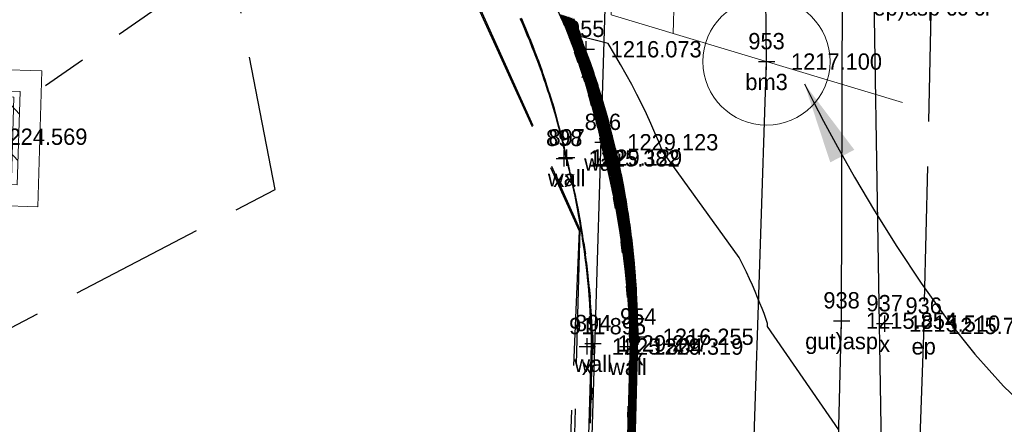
# Model space of a CAD drawing. Extents: x 2383805 to 2387584, y 226460 to 239380.
# Tile 15 of 53: x 2386860 to 2386885, y 227280 to 227290. Entities that reach past the tile are written whole.
import ezdxf
from ezdxf.enums import TextEntityAlignment as Align

# ---------------------------------------------------------------- set-up
doc = ezdxf.new("R2010")
doc.units = 0
doc.header["$LTSCALE"] = 20
doc.header["$MEASUREMENT"] = 0
doc.header["$PDSIZE"] = 2
for name, pattern in [('OhDOT_USTN1', [0.055, 0.014, -0.041]), ('OhDOT_USTN2', [0.11, 0.069, -0.041]), ('OhDOT_USTN3', [0.22, 0.165, -0.055]), ('OhDOT_USTN5', [0.11, 0.055, -0.055]), ('REDO_Drainage01', [1.6, 0.85, -0.75]), ('sanex', [0]), ('teleex', [0])]:
    doc.linetypes.add(name, pattern=pattern)
for name, color, linetype in [('CM_X_Curb_Gutter', 254, 'Continuous'), ('DR_X_Cells', 151, 'OhDOT_USTN2'), ('DR_X_Storm_Sewer', 151, 'OhDOT_USTN5'), ('PV_X_EOP', 7, 'OhDOT_USTN3'), ('RD_X_Wall', 120, 'OhDOT_USTN1'), ('RW_X_PARCEL', 6, 'Continuous'), ('SV_X_Shot_Marker', 2, 'Continuous'), ('SV_X_Text', 7, 'Continuous'), ('SV_X_Text_Description', 7, 'Continuous'), ('SV_X_Text_Elevation', 7, 'Continuous'), ('SV_X_Text_Name', 7, 'Continuous'), ('UT_X_Electric_Cells', 1, 'Continuous'), ('UT_X_Sanitary_Line', 3, 'sanex'), ('UT_X_Telecom', 30, 'teleex')]:
    doc.layers.add(name, color=color, linetype=linetype)
doc.layers.add('DT_X_Contour_Major', color=132, linetype='OhDOT_USTN3', transparency=0.5)
doc.layers.add('DT_X_Contour_Minor', color=136, linetype='OhDOT_USTN3', transparency=0.5)
doc.styles.add('PTXT', font='TXT')

# ---------------------------------------------------------------- blocks, each defined once
blk = doc.blocks.new('SPT9')
at = {"color": 0, "linetype": 'Continuous'}
for p, q in [((-0.5, 0), (0.5, 0)), ((0, -0.5), (0, 0.5))]:
    blk.add_line(p, q, dxfattribs=at)
blk = doc.blocks.new('CB22B-X')
at = {"layer": 'Defpoints', "color": 20, "linetype": 'REDO_Drainage01', "lineweight": 0}
blk.add_lwpolyline([(-1, 1), (1, 1), (1, -1), (-1, -1), (-1, 1)], close=True, dxfattribs=at)
at = {"layer": 'DR_X_Cells', "color": 151, "linetype": 'Continuous', "lineweight": 0}
for p, q in [((-1.146, -0.613), (0.613, 1.146)), ((-1.146, 0.518), (-0.518, 1.146)), ((-0.547, -1.146), (1.146, 0.547)), ((0.584, -1.146), (1.146, -0.584))]:
    blk.add_line(p, q, dxfattribs=at)
at = {"layer": 'DR_X_Cells', "color": 151, "linetype": 'REDO_Drainage01', "lineweight": 0}
blk.add_lwpolyline([(-1.667, 1.667), (1.667, 1.667), (1.667, -1.667), (-1.667, -1.667), (-1.667, 1.667)], close=True, dxfattribs=at)
at = {"layer": 'DR_X_Cells', "color": 151, "linetype": 'Continuous', "lineweight": 0, "flags": 128}
blk.add_lwpolyline([(-1.146, 1.146), (1.146, 1.146), (1.146, -1.146), (-1.146, -1.146), (-1.146, 1.146)], close=True, dxfattribs=at)
blk = doc.blocks.new('CBS_CATCH BASIN RECTANGLE')
blk.add_blockref('CB22B-X', (0, 0))
blk = doc.blocks.new('PP')
at = {"layer": 'UT_X_Electric_Cells', "color": 1, "linetype": 'Continuous', "lineweight": 0}
for p, q in [((0.0428, 0.16), (-0.0375, -0.14)), ((0.0428, 0.16), (0.0853, 0.16)), ((0.0257, 0.0963), (0.0853, 0.0963))]:
    blk.add_line(p, q, dxfattribs=at)
blk.add_circle((0, 0), 0.065, dxfattribs=at)
at = {"layer": 'UT_X_Electric_Cells', "color": 1, "linetype": 'Continuous', "lineweight": 0, "extrusion": (0, 0, -1)}
blk.add_arc((-0.086, 0.1281), 0.0319, 88.8767, 271.1233, dxfattribs=at)

msp = doc.modelspace()

# ---------------------------------------------------------------- linework, layer by layer
at = {"layer": 'CM_X_Curb_Gutter'}
msp.add_lwpolyline([(2386873.467, 227069.839), (2386874.732, 227116.967), (2386877.206, 227173.316), (2386879.19, 227227.928), (2386880.574, 227282.54), (2386880.596, 227290.789), (2386875.028, 227294.169)], dxfattribs=at)
at = {"layer": 'DR_X_Storm_Sewer'}
msp.add_line((2386859.249, 227287.05), (2386873.927, 227297.27), dxfattribs=at)
at = {"layer": 'DT_X_Contour_Major'}
for points, elevation in [([(2386857.93, 227281.178), (2386866.681, 227285.759), (2386865.603, 227291.367), (2386860.209, 227293.838)], 1225), ([(2386873.77, 227290.021), (2386873.848, 227289.833), (2386873.886, 227289.742), (2386873.961, 227289.554), (2386873.998, 227289.461), (2386874.069, 227289.272), (2386874.088, 227289.223), (2386874.157, 227289.033), (2386874.191, 227288.939), (2386874.257, 227288.748), (2386874.29, 227288.654), (2386874.352, 227288.462), (2386874.384, 227288.367), (2386874.443, 227288.174), (2386874.473, 227288.078), (2386874.529, 227287.885), (2386874.557, 227287.788), (2386874.61, 227287.594), (2386874.637, 227287.497), (2386874.687, 227287.302), (2386874.713, 227287.205), (2386874.759, 227287.009), (2386874.795, 227286.848), (2386874.819, 227286.75), (2386874.873, 227286.536), (2386874.895, 227286.438), (2386874.948, 227286.211), (2386874.97, 227286.112), (2386875.019, 227285.884), (2386875.039, 227285.785), (2386875.057, 227285.684), (2386875.102, 227285.456), (2386875.119, 227285.356), (2386875.161, 227285.127), (2386875.176, 227285.026), (2386875.214, 227284.797), (2386875.227, 227284.696), (2386875.262, 227284.467), (2386875.274, 227284.364), (2386875.305, 227284.135), (2386875.315, 227284.032), (2386875.342, 227283.803), (2386875.35, 227283.7), (2386875.374, 227283.471), (2386875.381, 227283.367), (2386875.401, 227283.138), (2386875.406, 227283.034), (2386875.422, 227282.804), (2386875.425, 227282.7), (2386875.438, 227282.471), (2386875.44, 227282.366), (2386875.44, 227282.296), (2386875.449, 227282.039), (2386875.035, 227266.144)], 1225), ([(2386873.904, 227289.976), (2386873.939, 227289.891), (2386874.024, 227289.688), (2386874.058, 227289.604), (2386874.14, 227289.399), (2386874.172, 227289.315), (2386874.214, 227289.207), (2386874.244, 227289.124), (2386874.321, 227288.915), (2386874.349, 227288.831), (2386874.423, 227288.621), (2386874.45, 227288.537), (2386874.52, 227288.326), (2386874.546, 227288.242), (2386874.613, 227288.03), (2386874.637, 227287.945), (2386874.701, 227287.731), (2386874.724, 227287.646), (2386874.784, 227287.432), (2386874.806, 227287.347), (2386874.862, 227287.131), (2386874.883, 227287.046), (2386874.898, 227286.975), (2386874.952, 227286.758), (2386874.975, 227286.665), (2386875.025, 227286.448), (2386875.048, 227286.349), (2386875.094, 227286.13), (2386875.116, 227286.031), (2386875.159, 227285.812), (2386875.198, 227285.591), (2386875.218, 227285.492), (2386875.254, 227285.271), (2386875.273, 227285.172), (2386875.305, 227284.95), (2386875.322, 227284.851), (2386875.351, 227284.628), (2386875.366, 227284.529), (2386875.391, 227284.306), (2386875.404, 227284.207), (2386875.426, 227283.983), (2386875.438, 227283.884), (2386875.456, 227283.659), (2386875.466, 227283.56), (2386875.481, 227283.335), (2386875.489, 227283.236), (2386875.5, 227283.011), (2386875.507, 227282.912), (2386875.515, 227282.686), (2386875.52, 227282.588), (2386875.524, 227282.362), (2386875.525, 227282.21), (2386875.529, 227282.1), (2386875.351, 227275.293)], 1220)]:
    msp.add_lwpolyline(points, dxfattribs=dict(at, elevation=elevation))
at = {"layer": 'DT_X_Contour_Minor'}
for points, elevation in [([(2386861.058, 227299.825), (2386869.832, 227294.343), (2386874.157, 227284.776), (2386873.017, 227242.577), (2386863.403, 227243.615), (2386852.037, 227250.237)], 1227), ([(2386861.056, 227299.823), (2386869.81, 227294.311), (2386874.14, 227284.742), (2386873.421, 227267.813), (2386865.6, 227272.095), (2386854.87, 227267.554)], 1226), ([(2386872.687, 227289.951), (2386872.722, 227289.873), (2386872.801, 227289.692), (2386872.876, 227289.51), (2386872.91, 227289.431), (2386872.982, 227289.247), (2386873.015, 227289.168), (2386873.085, 227288.984), (2386873.116, 227288.903), (2386873.183, 227288.718), (2386873.213, 227288.637), (2386873.276, 227288.451), (2386873.305, 227288.37), (2386873.366, 227288.183), (2386873.393, 227288.101), (2386873.451, 227287.913), (2386873.477, 227287.83), (2386873.532, 227287.642), (2386873.557, 227287.559), (2386873.608, 227287.37), (2386873.632, 227287.286), (2386873.68, 227287.096), (2386873.703, 227287.012), (2386873.748, 227286.821), (2386873.778, 227286.7), (2386873.815, 227286.531), (2386873.837, 227286.441), (2386873.892, 227286.219), (2386873.912, 227286.128), (2386873.964, 227285.906), (2386873.983, 227285.814), (2386874.031, 227285.593), (2386874.049, 227285.5), (2386874.093, 227285.278), (2386874.109, 227285.184), (2386874.15, 227284.963), (2386874.165, 227284.867), (2386874.202, 227284.647), (2386874.215, 227284.55), (2386874.248, 227284.33), (2386874.26, 227284.232), (2386874.29, 227284.012), (2386874.3, 227283.914), (2386874.326, 227283.695), (2386874.335, 227283.595), (2386874.357, 227283.376), (2386874.365, 227283.276), (2386874.383, 227283.058), (2386874.389, 227282.956), (2386874.404, 227282.739), (2386874.409, 227282.636), (2386874.42, 227282.42), (2386874.423, 227282.316), (2386874.431, 227282.088), (2386874.432, 227281.957), (2386874.049, 227268.004)], 1228), ([(2386873.933, 227262.433), (2386874.47, 227281.977), (2386874.47, 227282.007), (2386874.458, 227282.326), (2386874.457, 227282.349), (2386874.441, 227282.652), (2386874.44, 227282.674), (2386874.42, 227282.978), (2386874.418, 227282.999), (2386874.393, 227283.303), (2386874.391, 227283.323), (2386874.36, 227283.628), (2386874.358, 227283.648), (2386874.323, 227283.953), (2386874.321, 227283.971), (2386874.28, 227284.277), (2386874.278, 227284.294), (2386874.232, 227284.601), (2386874.229, 227284.617), (2386874.178, 227284.924), (2386874.176, 227284.939), (2386874.12, 227285.246), (2386874.117, 227285.26), (2386874.056, 227285.567), (2386874.054, 227285.58), (2386873.987, 227285.887), (2386873.985, 227285.899), (2386873.913, 227286.206), (2386873.91, 227286.218), (2386873.834, 227286.525), (2386873.831, 227286.535), (2386873.779, 227286.769), (2386873.776, 227286.783), (2386873.713, 227287.046), (2386873.711, 227287.056), (2386873.644, 227287.318), (2386873.641, 227287.327), (2386873.571, 227287.589), (2386873.568, 227287.598), (2386873.493, 227287.858), (2386873.49, 227287.867), (2386873.41, 227288.126), (2386873.407, 227288.135), (2386873.324, 227288.393), (2386873.321, 227288.402), (2386873.233, 227288.658), (2386873.23, 227288.667), (2386873.138, 227288.922), (2386873.135, 227288.931), (2386873.039, 227289.185), (2386873.035, 227289.193), (2386872.935, 227289.445), (2386872.932, 227289.454), (2386872.828, 227289.705), (2386872.72, 227289.954)], 1229), ([(2386873.663, 227290.057), (2386873.775, 227289.787), (2386873.776, 227289.784), (2386873.883, 227289.513), (2386873.884, 227289.51), (2386873.988, 227289.237), (2386873.988, 227289.236), (2386874.087, 227288.961), (2386874.088, 227288.958), (2386874.182, 227288.682), (2386874.183, 227288.679), (2386874.273, 227288.402), (2386874.274, 227288.399), (2386874.36, 227288.12), (2386874.361, 227288.117), (2386874.442, 227287.837), (2386874.443, 227287.834), (2386874.519, 227287.552), (2386874.52, 227287.549), (2386874.592, 227287.267), (2386874.593, 227287.264), (2386874.66, 227286.98), (2386874.712, 227286.746), (2386874.713, 227286.743), (2386874.791, 227286.433), (2386874.791, 227286.43), (2386874.869, 227286.101), (2386874.87, 227286.097), (2386874.942, 227285.767), (2386874.942, 227285.763), (2386874.943, 227285.759), (2386875.01, 227285.428), (2386875.01, 227285.423), (2386875.072, 227285.091), (2386875.072, 227285.087), (2386875.128, 227284.754), (2386875.129, 227284.75), (2386875.179, 227284.417), (2386875.18, 227284.411), (2386875.225, 227284.078), (2386875.226, 227284.072), (2386875.265, 227283.739), (2386875.266, 227283.733), (2386875.3, 227283.399), (2386875.301, 227283.393), (2386875.33, 227283.059), (2386875.33, 227283.052), (2386875.353, 227282.718), (2386875.354, 227282.711), (2386875.372, 227282.377), (2386875.372, 227282.37), (2386875.372, 227282.365), (2386875.386, 227281.991), (2386874.782, 227258.825)], 1229), ([(2386873.69, 227290.048), (2386873.793, 227289.798), (2386873.803, 227289.774), (2386873.903, 227289.523), (2386873.913, 227289.498), (2386874.008, 227289.246), (2386874.013, 227289.233), (2386874.104, 227288.979), (2386874.114, 227288.954), (2386874.201, 227288.699), (2386874.21, 227288.673), (2386874.293, 227288.417), (2386874.302, 227288.391), (2386874.38, 227288.134), (2386874.389, 227288.107), (2386874.463, 227287.849), (2386874.471, 227287.822), (2386874.542, 227287.563), (2386874.549, 227287.536), (2386874.616, 227287.276), (2386874.623, 227287.249), (2386874.685, 227286.988), (2386874.733, 227286.771), (2386874.739, 227286.744), (2386874.811, 227286.459), (2386874.817, 227286.432), (2386874.889, 227286.128), (2386874.895, 227286.101), (2386874.961, 227285.796), (2386874.966, 227285.768), (2386874.971, 227285.74), (2386875.033, 227285.435), (2386875.037, 227285.406), (2386875.094, 227285.1), (2386875.098, 227285.072), (2386875.15, 227284.765), (2386875.154, 227284.736), (2386875.2, 227284.429), (2386875.203, 227284.4), (2386875.245, 227284.092), (2386875.248, 227284.062), (2386875.285, 227283.755), (2386875.287, 227283.725), (2386875.319, 227283.417), (2386875.321, 227283.386), (2386875.347, 227283.078), (2386875.349, 227283.048), (2386875.371, 227282.74), (2386875.372, 227282.709), (2386875.388, 227282.4), (2386875.389, 227282.369), (2386875.389, 227282.348), (2386875.402, 227282.003), (2386874.846, 227260.655)], 1228), ([(2386873.716, 227290.039), (2386873.811, 227289.81), (2386873.831, 227289.763), (2386873.922, 227289.533), (2386873.941, 227289.485), (2386874.029, 227289.255), (2386874.038, 227289.229), (2386874.122, 227288.997), (2386874.14, 227288.949), (2386874.219, 227288.715), (2386874.237, 227288.666), (2386874.313, 227288.432), (2386874.329, 227288.383), (2386874.401, 227288.147), (2386874.417, 227288.098), (2386874.485, 227287.861), (2386874.5, 227287.811), (2386874.565, 227287.573), (2386874.579, 227287.523), (2386874.639, 227287.284), (2386874.653, 227287.234), (2386874.709, 227286.995), (2386874.753, 227286.797), (2386874.766, 227286.746), (2386874.832, 227286.485), (2386874.843, 227286.434), (2386874.909, 227286.156), (2386874.92, 227286.104), (2386874.98, 227285.826), (2386874.99, 227285.774), (2386875, 227285.722), (2386875.056, 227285.442), (2386875.065, 227285.389), (2386875.116, 227285.109), (2386875.124, 227285.056), (2386875.171, 227284.776), (2386875.178, 227284.723), (2386875.221, 227284.442), (2386875.227, 227284.388), (2386875.265, 227284.107), (2386875.27, 227284.052), (2386875.304, 227283.771), (2386875.308, 227283.716), (2386875.337, 227283.435), (2386875.341, 227283.38), (2386875.365, 227283.098), (2386875.368, 227283.043), (2386875.388, 227282.761), (2386875.389, 227282.706), (2386875.405, 227282.424), (2386875.406, 227282.368), (2386875.406, 227282.331), (2386875.418, 227282.015), (2386874.909, 227262.485)], 1227), ([(2386873.743, 227290.03), (2386873.83, 227289.822), (2386873.859, 227289.752), (2386873.941, 227289.543), (2386873.97, 227289.473), (2386874.049, 227289.263), (2386874.063, 227289.226), (2386874.139, 227289.015), (2386874.166, 227288.944), (2386874.238, 227288.732), (2386874.263, 227288.66), (2386874.332, 227288.447), (2386874.356, 227288.375), (2386874.422, 227288.161), (2386874.445, 227288.088), (2386874.507, 227287.873), (2386874.529, 227287.8), (2386874.587, 227287.584), (2386874.608, 227287.51), (2386874.663, 227287.293), (2386874.683, 227287.219), (2386874.734, 227287.002), (2386874.774, 227286.822), (2386874.792, 227286.748), (2386874.852, 227286.511), (2386874.869, 227286.436), (2386874.929, 227286.183), (2386874.945, 227286.108), (2386875, 227285.855), (2386875.015, 227285.779), (2386875.028, 227285.703), (2386875.079, 227285.449), (2386875.092, 227285.373), (2386875.139, 227285.118), (2386875.15, 227285.041), (2386875.193, 227284.787), (2386875.203, 227284.709), (2386875.241, 227284.454), (2386875.25, 227284.376), (2386875.285, 227284.121), (2386875.292, 227284.042), (2386875.323, 227283.787), (2386875.329, 227283.708), (2386875.356, 227283.453), (2386875.361, 227283.374), (2386875.383, 227283.118), (2386875.387, 227283.038), (2386875.405, 227282.783), (2386875.407, 227282.703), (2386875.421, 227282.447), (2386875.423, 227282.367), (2386875.423, 227282.313), (2386875.434, 227282.027), (2386874.972, 227264.315)], 1226), ([(2386873.797, 227290.012), (2386873.866, 227289.845), (2386873.914, 227289.731), (2386873.98, 227289.564), (2386874.027, 227289.448), (2386874.09, 227289.281), (2386874.114, 227289.22), (2386874.174, 227289.051), (2386874.217, 227288.934), (2386874.275, 227288.765), (2386874.316, 227288.647), (2386874.371, 227288.477), (2386874.411, 227288.359), (2386874.463, 227288.188), (2386874.501, 227288.068), (2386874.55, 227287.897), (2386874.586, 227287.777), (2386874.633, 227287.605), (2386874.667, 227287.484), (2386874.711, 227287.311), (2386874.743, 227287.19), (2386874.784, 227287.017), (2386874.816, 227286.873), (2386874.845, 227286.751), (2386874.893, 227286.562), (2386874.921, 227286.44), (2386874.968, 227286.239), (2386874.995, 227286.115), (2386875.038, 227285.914), (2386875.063, 227285.79), (2386875.085, 227285.666), (2386875.126, 227285.464), (2386875.146, 227285.339), (2386875.183, 227285.136), (2386875.202, 227285.011), (2386875.236, 227284.808), (2386875.252, 227284.682), (2386875.283, 227284.479), (2386875.297, 227284.353), (2386875.325, 227284.149), (2386875.337, 227284.022), (2386875.361, 227283.819), (2386875.372, 227283.692), (2386875.392, 227283.489), (2386875.401, 227283.361), (2386875.418, 227283.157), (2386875.425, 227283.029), (2386875.439, 227282.826), (2386875.443, 227282.697), (2386875.454, 227282.494), (2386875.456, 227282.365), (2386875.457, 227282.279), (2386875.465, 227282.052), (2386875.098, 227267.974)], 1224), ([(2386873.824, 227290.003), (2386873.884, 227289.856), (2386873.942, 227289.72), (2386874, 227289.574), (2386874.055, 227289.436), (2386874.11, 227289.289), (2386874.139, 227289.217), (2386874.192, 227289.069), (2386874.243, 227288.929), (2386874.294, 227288.782), (2386874.343, 227288.641), (2386874.391, 227288.492), (2386874.438, 227288.35), (2386874.484, 227288.201), (2386874.529, 227288.059), (2386874.572, 227287.909), (2386874.615, 227287.765), (2386874.656, 227287.615), (2386874.696, 227287.471), (2386874.734, 227287.32), (2386874.773, 227287.175), (2386874.808, 227287.024), (2386874.836, 227286.899), (2386874.872, 227286.753), (2386874.914, 227286.588), (2386874.947, 227286.442), (2386874.988, 227286.266), (2386875.02, 227286.119), (2386875.058, 227285.943), (2386875.087, 227285.795), (2386875.113, 227285.647), (2386875.149, 227285.471), (2386875.173, 227285.322), (2386875.206, 227285.145), (2386875.227, 227284.996), (2386875.257, 227284.819), (2386875.277, 227284.669), (2386875.304, 227284.492), (2386875.321, 227284.341), (2386875.345, 227284.164), (2386875.359, 227284.012), (2386875.38, 227283.835), (2386875.393, 227283.684), (2386875.411, 227283.506), (2386875.421, 227283.354), (2386875.436, 227283.177), (2386875.444, 227283.025), (2386875.456, 227282.848), (2386875.461, 227282.695), (2386875.471, 227282.518), (2386875.473, 227282.364), (2386875.474, 227282.262), (2386875.481, 227282.064), (2386875.162, 227269.804)], 1223), ([(2386873.851, 227289.994), (2386873.903, 227289.868), (2386873.969, 227289.71), (2386874.019, 227289.584), (2386874.083, 227289.424), (2386874.131, 227289.298), (2386874.164, 227289.213), (2386874.209, 227289.087), (2386874.269, 227288.925), (2386874.312, 227288.798), (2386874.37, 227288.634), (2386874.411, 227288.507), (2386874.466, 227288.342), (2386874.505, 227288.215), (2386874.557, 227288.049), (2386874.594, 227287.921), (2386874.643, 227287.754), (2386874.678, 227287.626), (2386874.725, 227287.458), (2386874.758, 227287.329), (2386874.803, 227287.16), (2386874.833, 227287.031), (2386874.857, 227286.924), (2386874.899, 227286.755), (2386874.934, 227286.614), (2386874.973, 227286.444), (2386875.008, 227286.294), (2386875.045, 227286.123), (2386875.077, 227285.973), (2386875.111, 227285.801), (2386875.142, 227285.628), (2386875.172, 227285.478), (2386875.2, 227285.305), (2386875.228, 227285.154), (2386875.253, 227284.98), (2386875.279, 227284.829), (2386875.301, 227284.655), (2386875.324, 227284.504), (2386875.344, 227284.329), (2386875.364, 227284.178), (2386875.382, 227284.003), (2386875.4, 227283.851), (2386875.414, 227283.675), (2386875.429, 227283.524), (2386875.441, 227283.348), (2386875.454, 227283.197), (2386875.463, 227283.02), (2386875.473, 227282.869), (2386875.479, 227282.692), (2386875.487, 227282.541), (2386875.49, 227282.364), (2386875.491, 227282.244), (2386875.497, 227282.076), (2386875.225, 227271.634)], 1222), ([(2386873.877, 227289.985), (2386873.921, 227289.88), (2386873.997, 227289.699), (2386874.038, 227289.594), (2386874.112, 227289.411), (2386874.151, 227289.307), (2386874.189, 227289.21), (2386874.226, 227289.105), (2386874.295, 227288.92), (2386874.331, 227288.815), (2386874.396, 227288.628), (2386874.43, 227288.522), (2386874.493, 227288.334), (2386874.525, 227288.228), (2386874.585, 227288.039), (2386874.616, 227287.933), (2386874.672, 227287.743), (2386874.701, 227287.636), (2386874.755, 227287.445), (2386874.782, 227287.338), (2386874.832, 227287.146), (2386874.858, 227287.038), (2386874.878, 227286.95), (2386874.925, 227286.757), (2386874.955, 227286.64), (2386874.999, 227286.446), (2386875.028, 227286.321), (2386875.07, 227286.127), (2386875.097, 227286.002), (2386875.135, 227285.806), (2386875.17, 227285.61), (2386875.195, 227285.485), (2386875.227, 227285.288), (2386875.25, 227285.163), (2386875.279, 227284.965), (2386875.3, 227284.84), (2386875.326, 227284.642), (2386875.345, 227284.517), (2386875.367, 227284.317), (2386875.384, 227284.192), (2386875.404, 227283.993), (2386875.419, 227283.868), (2386875.435, 227283.667), (2386875.448, 227283.542), (2386875.461, 227283.342), (2386875.472, 227283.217), (2386875.482, 227283.015), (2386875.49, 227282.891), (2386875.497, 227282.689), (2386875.504, 227282.565), (2386875.507, 227282.363), (2386875.508, 227282.227), (2386875.513, 227282.088), (2386875.288, 227273.463)], 1221), ([(2386873.931, 227289.967), (2386873.957, 227289.903), (2386874.052, 227289.678), (2386874.077, 227289.615), (2386874.169, 227289.387), (2386874.192, 227289.324), (2386874.239, 227289.204), (2386874.261, 227289.142), (2386874.346, 227288.91), (2386874.368, 227288.848), (2386874.449, 227288.615), (2386874.47, 227288.552), (2386874.548, 227288.318), (2386874.567, 227288.255), (2386874.641, 227288.02), (2386874.659, 227287.957), (2386874.73, 227287.72), (2386874.747, 227287.657), (2386874.813, 227287.419), (2386874.83, 227287.355), (2386874.892, 227287.116), (2386874.907, 227287.053), (2386874.919, 227287.001), (2386874.978, 227286.76), (2386874.996, 227286.691), (2386875.051, 227286.45), (2386875.068, 227286.377), (2386875.119, 227286.134), (2386875.135, 227286.061), (2386875.183, 227285.817), (2386875.227, 227285.573), (2386875.242, 227285.5), (2386875.281, 227285.254), (2386875.295, 227285.181), (2386875.331, 227284.935), (2386875.343, 227284.862), (2386875.375, 227284.615), (2386875.386, 227284.542), (2386875.414, 227284.294), (2386875.424, 227284.221), (2386875.448, 227283.973), (2386875.457, 227283.9), (2386875.477, 227283.651), (2386875.485, 227283.578), (2386875.501, 227283.329), (2386875.507, 227283.256), (2386875.519, 227283.006), (2386875.525, 227282.934), (2386875.533, 227282.684), (2386875.537, 227282.611), (2386875.541, 227282.361), (2386875.541, 227282.193), (2386875.544, 227282.112), (2386875.414, 227277.123)], 1219), ([(2386875.478, 227278.952), (2386875.56, 227282.124), (2386875.558, 227282.175), (2386875.558, 227282.36), (2386875.553, 227282.635), (2386875.551, 227282.681), (2386875.542, 227282.956), (2386875.538, 227283.002), (2386875.525, 227283.276), (2386875.521, 227283.322), (2386875.503, 227283.596), (2386875.498, 227283.643), (2386875.476, 227283.916), (2386875.471, 227283.963), (2386875.444, 227284.235), (2386875.438, 227284.282), (2386875.407, 227284.554), (2386875.4, 227284.601), (2386875.365, 227284.872), (2386875.357, 227284.919), (2386875.317, 227285.19), (2386875.309, 227285.237), (2386875.265, 227285.507), (2386875.255, 227285.554), (2386875.207, 227285.823), (2386875.155, 227286.09), (2386875.144, 227286.138), (2386875.088, 227286.404), (2386875.077, 227286.452), (2386875.016, 227286.717), (2386875.005, 227286.762), (2386874.94, 227287.026), (2386874.932, 227287.06), (2386874.922, 227287.101), (2386874.853, 227287.364), (2386874.843, 227287.406), (2386874.769, 227287.667), (2386874.758, 227287.709), (2386874.681, 227287.969), (2386874.669, 227288.01), (2386874.587, 227288.269), (2386874.575, 227288.31), (2386874.489, 227288.568), (2386874.476, 227288.609), (2386874.386, 227288.864), (2386874.372, 227288.905), (2386874.279, 227289.16), (2386874.264, 227289.201), (2386874.213, 227289.333), (2386874.197, 227289.374), (2386874.096, 227289.625), (2386874.08, 227289.667), (2386873.976, 227289.914), (2386873.958, 227289.958)], 1218), ([(2386875.188, 227266.347), (2386875.541, 227280.782), (2386875.576, 227282.136), (2386875.575, 227282.158), (2386875.575, 227282.359), (2386875.57, 227282.658), (2386875.569, 227282.678), (2386875.559, 227282.977), (2386875.557, 227282.997), (2386875.543, 227283.296), (2386875.541, 227283.316), (2386875.522, 227283.614), (2386875.52, 227283.634), (2386875.495, 227283.932), (2386875.493, 227283.953), (2386875.464, 227284.25), (2386875.461, 227284.27), (2386875.428, 227284.567), (2386875.424, 227284.588), (2386875.386, 227284.883), (2386875.383, 227284.904), (2386875.34, 227285.199), (2386875.336, 227285.22), (2386875.288, 227285.514), (2386875.284, 227285.535), (2386875.231, 227285.828), (2386875.174, 227286.12), (2386875.169, 227286.141), (2386875.108, 227286.432), (2386875.103, 227286.454), (2386875.036, 227286.743), (2386875.031, 227286.764), (2386874.96, 227287.052), (2386874.957, 227287.067), (2386874.952, 227287.087), (2386874.877, 227287.373), (2386874.872, 227287.392), (2386874.792, 227287.678), (2386874.787, 227287.697), (2386874.703, 227287.981), (2386874.697, 227288), (2386874.608, 227288.283), (2386874.602, 227288.302), (2386874.509, 227288.583), (2386874.503, 227288.602), (2386874.405, 227288.881), (2386874.398, 227288.901), (2386874.296, 227289.178), (2386874.289, 227289.197), (2386874.233, 227289.342), (2386874.225, 227289.362), (2386874.116, 227289.635), (2386874.107, 227289.656), (2386873.994, 227289.926)], 1217), ([(2386880.506, 227279.863), (2386878.758, 227282.396), (2386878.756, 227282.473), (2386878.716, 227282.59), (2386878.672, 227282.712), (2386878.624, 227282.839), (2386878.572, 227282.972), (2386878.516, 227283.111), (2386878.455, 227283.256), (2386878.389, 227283.407), (2386878.317, 227283.566), (2386878.239, 227283.733), (2386878.155, 227283.908), (2386878.065, 227284.092), (2386876.182, 227286.696), (2386876.093, 227286.92), (2386875.997, 227287.147), (2386875.896, 227287.376), (2386875.788, 227287.609), (2386875.675, 227287.846), (2386875.555, 227288.085), (2386875.428, 227288.328), (2386875.295, 227288.574), (2386875.154, 227288.823), (2386875.007, 227289.076), (2386874.852, 227289.332), (2386874.529, 227289.413), (2386874.195, 227289.496), (2386874.135, 227289.645), (2386874.135, 227289.646), (2386874.012, 227289.938)], 1216)]:
    msp.add_lwpolyline(points, dxfattribs=dict(at, elevation=elevation))
at = {"layer": 'PV_X_EOP'}
msp.add_lwpolyline([(2386888.37, 227570.541), (2386887.63, 227538.535), (2386887.451, 227522.443), (2386887.605, 227497.741), (2386887.788, 227468.419), (2386887.076, 227445.771), (2386886.08, 227407.106), (2386885.18, 227366.003), (2386883.771, 227319.989), (2386882.78, 227290.718), (2386882.587, 227282.41), (2386880.635, 227227.97), (2386878.681, 227173.185), (2386877.006, 227116.916), (2386875.567, 227069.812), (2386875.357, 227047.565), (2386875.161, 227018.241), (2386873.678, 226992.019), (2386871.274, 226992.157)], dxfattribs=at)
at = {"layer": 'RD_X_Wall'}
for points in [[(2386875.381, 227282.009, 0.056066), (2386874.709, 227286.743, 0.284206), (2386861.285, 227300.7, 0.284206)], [(2386874.481, 227281.983, 0.056291), (2386873.833, 227286.536, 0.284488), (2386861.061, 227299.829)]]:
    msp.add_lwpolyline(points, format="xyb", dxfattribs=at)
msp.add_lwpolyline([(2386874.481, 227281.983), (2386873.822, 227257.096), (2386872.776, 227216.504), (2386871.61, 227173.462), (2386870.135, 227117.008), (2386868.928, 227071.579), (2386869.828, 227071.555), (2386871.035, 227116.984), (2386872.51, 227173.438), (2386873.676, 227216.48), (2386874.722, 227257.073), (2386875.381, 227281.987)], dxfattribs=at)
at = {"layer": 'RW_X_PARCEL'}
msp.add_line((2386864.935, 226968.141), (2386887.92, 227720.392), dxfattribs=at)
at = {"layer": 'SV_X_Shot_Marker'}
for p in [(2386874.312, 227289.194, 1216.073), (2386878.734, 227288.892, 1217.1), (2386874.721, 227286.914, 1229.123), (2386873.773, 227286.519, 1225.382), (2386873.833, 227286.536, 1229.129), (2386880.574, 227282.54, 1215.854), (2386881.631, 227282.469, 1215.51), (2386882.587, 227282.41, 1215.755), (2386875.588, 227282.145, 1216.255), (2386874.339, 227281.908, 1225.504), (2386874.481, 227281.983, 1229.297), (2386875.333, 227281.905, 1229.319)]:
    msp.add_point(p, dxfattribs=at)
at = {"layer": 'SV_X_Text'}
msp.add_lwpolyline([(2386879.663, 227288.346), (2386879.718, 227288.234), (2386879.876, 227287.92), (2386880.131, 227287.433), (2386880.471, 227286.803), (2386880.89, 227286.06), (2386881.377, 227285.236), (2386881.925, 227284.359), (2386882.524, 227283.461), (2386883.166, 227282.57), (2386883.842, 227281.718), (2386884.543, 227280.935), (2386885.261, 227280.251)], dxfattribs=at)
msp.add_solid([(2386880.886, 227286.729), (2386880.296, 227286.42), (2386879.663, 227288.346)], dxfattribs=at)
at = {"layer": 'UT_X_Sanitary_Line'}
msp.add_lwpolyline([(2386832.366, 227243.573), (2386881.962, 227254.98), (2386872.769, 227807.033), (2386885.254, 227972.022), (2386896.532, 228189.895), (2386900.561, 228320.218)], dxfattribs=at)
at = {"layer": 'UT_X_Telecom'}
msp.add_lwpolyline([(2386849.832, 226731.319), (2386857.369, 226898.004), (2386871.681, 227073.038), (2386878.734, 227288.892), (2386876.606, 227443.501), (2386877.394, 227586.692)], dxfattribs=at)

# ---------------------------------------------------------------- block references
at = {"layer": 'DR_X_Cells', "rotation": 88.23333334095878}
msp.add_blockref('CBS_CATCH BASIN RECTANGLE', (2386859.249, 227287.05, 1224.569), dxfattribs=at)
at = {"layer": 'SV_X_Shot_Marker', "xscale": 0.4, "yscale": 0.4, "zscale": 0.4}
for p in [(2386874.312, 227289.194, 1216.073), (2386878.734, 227288.892, 1217.1), (2386874.721, 227286.914, 1229.123), (2386873.773, 227286.519, 1225.382), (2386873.833, 227286.536, 1229.129), (2386880.574, 227282.54, 1215.854), (2386881.631, 227282.469, 1215.51), (2386882.587, 227282.41, 1215.755), (2386874.481, 227281.983, 1229.297), (2386875.588, 227282.145, 1216.255), (2386874.339, 227281.908, 1225.504), (2386875.333, 227281.905, 1229.319)]:
    msp.add_blockref('SPT9', p, dxfattribs=at)
at = {"layer": 'UT_X_Electric_Cells', "xscale": 24, "yscale": 24, "zscale": 24, "rotation": 88.23333334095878}
msp.add_blockref('PP', (2386878.734, 227288.892, 1205.184), dxfattribs=at)

# ---------------------------------------------------------------- texts
at = {"layer": 'SV_X_Text_Description', "style": 'PTXT'}
for s, p in [('ep)asp cc cl', (2386882.78, 227290.018, 1215.261)), ('x', (2386874.312, 227288.494, 1216.073)), ('bm3', (2386878.734, 227288.192, 1217.1)), ('wall', (2386874.721, 227286.214, 1229.123)), ('wall', (2386873.833, 227285.836, 1229.129)), ('xx', (2386873.773, 227285.819, 1225.382)), ('gut)asp', (2386880.574, 227281.84, 1215.854)), ('x', (2386881.631, 227281.769, 1215.51)), ('ep', (2386882.587, 227281.71, 1215.755)), ('wall', (2386874.481, 227281.283, 1229.297)), ('wall', (2386875.333, 227281.205, 1229.319)), ('x', (2386875.588, 227281.445, 1216.255)), ('x', (2386874.339, 227281.208, 1225.504))]:
    msp.add_text(s, height=0.4, dxfattribs=at).set_placement(p, align=Align.CENTER)
at = {"layer": 'SV_X_Text_Elevation', "style": 'PTXT'}
for s, p in [('1216.073', (2386874.912, 227288.994, 1216.073)), ('1217.100', (2386879.334, 227288.692, 1217.1)), ('1224.569', (2386859.849, 227286.85, 1224.569)), ('1229.123', (2386875.321, 227286.714, 1229.123)), ('1225.382', (2386874.373, 227286.319, 1225.382)), ('1229.129', (2386874.433, 227286.336, 1229.129)), ('1215.854', (2386881.174, 227282.34, 1215.854)), ('1215.510', (2386882.231, 227282.269, 1215.51)), ('1215.755', (2386883.187, 227282.21, 1215.755)), ('1225.504', (2386874.939, 227281.708, 1225.504)), ('1229.297', (2386875.081, 227281.783, 1229.297)), ('1216.255', (2386876.188, 227281.945, 1216.255)), ('1229.319', (2386875.933, 227281.705, 1229.319))]:
    msp.add_text(s, height=0.4, dxfattribs=at).set_placement(p)
at = {"layer": 'SV_X_Text_Name', "style": 'PTXT'}
for s, p in [('955', (2386874.312, 227289.494, 1216.073)), ('953', (2386878.734, 227289.192, 1217.1)), ('896', (2386874.721, 227287.214, 1229.123)), ('898', (2386873.773, 227286.819, 1225.382)), ('897', (2386873.833, 227286.836, 1229.129)), ('938', (2386880.574, 227282.84, 1215.854)), ('937', (2386881.631, 227282.769, 1215.51)), ('936', (2386882.587, 227282.71, 1215.755)), ('954', (2386875.588, 227282.445, 1216.255)), ('911', (2386874.339, 227282.208, 1225.504)), ('894', (2386874.481, 227282.283, 1229.297)), ('895', (2386875.333, 227282.205, 1229.319))]:
    msp.add_text(s, height=0.4, dxfattribs=at).set_placement(p, align=Align.CENTER)

doc.saveas('drawing.dxf')
